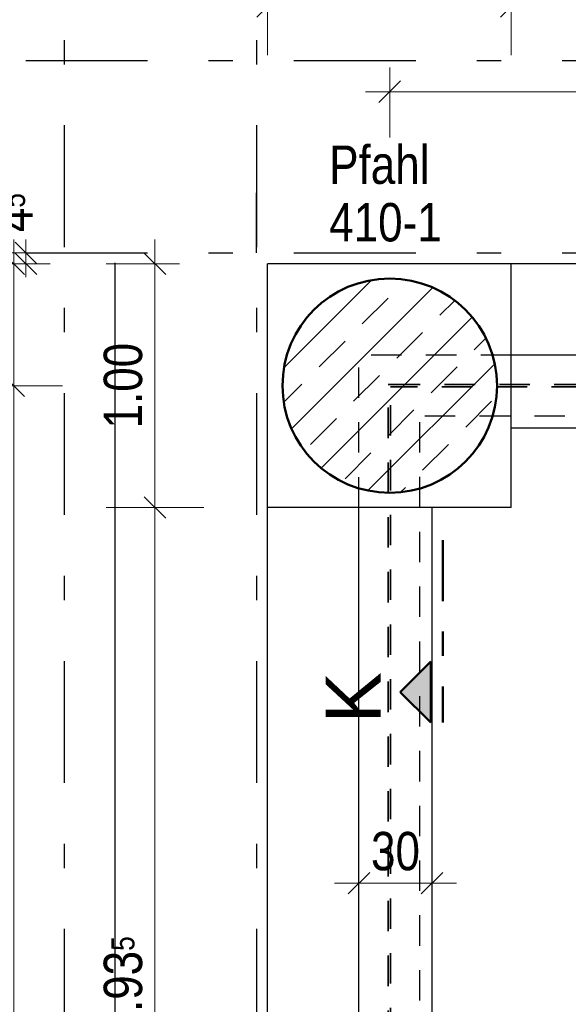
# Model space of a CAD drawing. Header units: millimetres. Extents: x -50 to 85, y 0 to 206.
# Tile 41 of 152: x 5.52 to 7.77, y 32.7 to 36.75. Entities that reach past the tile are written whole.
import ezdxf

# ---------------------------------------------------------------- set-up
doc = ezdxf.new("R2010")
doc.units = ezdxf.units.MM
for name, pattern in [('DASHDOT', [1, 0.5, -0.25, 0, -0.25]), ('DASHDOTX2', [2, 1, -0.5, 0, -0.5]), ('HIDDEN', [0.375, 0.25, -0.125])]:
    doc.linetypes.add(name, pattern=pattern)
for name, color, linetype, lineweight in [('Achsen', 7, 'Continuous', 20), ('Schraffuren', 7, 'Continuous', 20), ('Verdeckte Kanten', 7, 'Continuous', 20)]:
    doc.layers.add(name, color=color, linetype=linetype, lineweight=lineweight)
doc.styles.add('Arial', font='arial.ttf')
doc.styles.add('Arial Narrow', font='ARIALN.TTF')
doc.dimstyles.new('Arch_Strakon_dimstyle', dxfattribs={"dimtxt": 15.75, "dimasz": 1, "dimexe": 1.25, "dimexo": 0.0625, "dimgap": 1, "dimtad": 0, "dimdec": 5, "dimzin": 12, "dimdsep": 46, "dimtxsty": 'Arial Narrow', "dimblk": 'Arrowhead_Tick', "dimsah": 1, "dimcen": 0, "dimse1": 1, "dimse2": 1, "dimclrd": 6, "dimclrt": 2, "dimazin": 0, "dimtfac": 1, "dimtdec": 4, "dimtmove": 0, "dimatfit": 3, "dimldrblk": 'NONE', "dimfxl": 1, "dimtvp": 1, "dimtolj": 1, "dimtzin": 0, "dimlwd": 13, "dimarcsym": 2})

# ---------------------------------------------------------------- blocks, each defined once
blk = doc.blocks.new('Arrowhead_Tick')
at = {"color": 0, "linetype": 'Continuous', "lineweight": -2}
for p, q in [((0, 20), (0, -10)), ((-1, 0), (0, 0)), ((10, 0), (0, 0))]:
    blk.add_line(p, q, dxfattribs=at)
at = {"color": 2, "linetype": 'Continuous', "lineweight": 35}
blk.add_line((4.42, 4.42), (-4.42, -4.42), dxfattribs=at)
blk = doc.blocks.new('*D108')
at = {"layer": 'Defpoints', "color": 0}
for p in [(7.5411, 36.8004), (6.5411, 34.743), (7.5411, 34.743)]:
    blk.add_point(p, dxfattribs=at)
at = {"layer": 'Schraffuren', "color": 6, "linetype": 'Continuous', "lineweight": 13}
blk.add_line((6.5511, 36.8004), (7.5311, 36.8004), dxfattribs=at)
at = {"layer": 'Schraffuren', "color": 6, "lineweight": 13, "xscale": 0.01, "yscale": 0.01, "zscale": 0.01}
blk.add_blockref('Arrowhead_Tick', (7.5411, 36.8004), dxfattribs=at)
at = {"layer": 'Schraffuren', "color": 6, "lineweight": 13, "xscale": 0.01, "yscale": 0.01, "zscale": 0.01, "rotation": 180}
blk.add_blockref('Arrowhead_Tick', (6.5411, 36.8004), dxfattribs=at)
at = {"layer": 'Schraffuren', "color": 2, "lineweight": 35, "insert": (7.0411, 36.9308), "char_height": 0.1575, "attachment_point": 5, "style": 'Arial Narrow'}
blk.add_mtext('\\A1;1.00', dxfattribs=at)
blk = doc.blocks.new('_None')
blk = doc.blocks.new('*D109')
at = {"layer": 'Defpoints', "color": 0}
for p in [(12.4988, 36.8004), (12.4988, 35.743), (7.5411, 34.743)]:
    blk.add_point(p, dxfattribs=at)
at = {"layer": 'Schraffuren', "color": 6, "linetype": 'Continuous', "lineweight": 13}
blk.add_line((7.5511, 36.8004), (12.4888, 36.8004), dxfattribs=at)
at = {"layer": 'Schraffuren', "color": 6, "lineweight": 13, "xscale": 0.01, "yscale": 0.01, "zscale": 0.01}
blk.add_blockref('Arrowhead_Tick', (12.4988, 36.8004), dxfattribs=at)
at = {"layer": 'Schraffuren', "color": 6, "lineweight": 13, "xscale": 0.01, "yscale": 0.01, "zscale": 0.01, "rotation": 180}
blk.add_blockref('Arrowhead_Tick', (7.5411, 36.8004), dxfattribs=at)
at = {"layer": 'Schraffuren', "color": 2, "lineweight": 35, "insert": (10.02, 36.9308), "char_height": 0.1575, "attachment_point": 5, "style": 'Arial Narrow'}
blk.add_mtext('\\A1;4.96', dxfattribs=at)
blk = doc.blocks.new('*D166')
at = {"layer": 'Defpoints', "color": 0}
for p in [(6.9161, 34.743), (7.2161, 34.743), (7.2161, 33.2004)]:
    blk.add_point(p, dxfattribs=at)
at = {"layer": 'Schraffuren', "color": 6, "linetype": 'Continuous', "lineweight": 13}
blk.add_line((6.9261, 33.2004), (7.2061, 33.2004), dxfattribs=at)
at = {"layer": 'Schraffuren', "color": 6, "lineweight": 13, "xscale": 0.01, "yscale": 0.01, "zscale": 0.01}
blk.add_blockref('Arrowhead_Tick', (7.2161, 33.2004), dxfattribs=at)
at = {"layer": 'Schraffuren', "color": 6, "lineweight": 13, "xscale": 0.01, "yscale": 0.01, "zscale": 0.01, "rotation": 180}
blk.add_blockref('Arrowhead_Tick', (6.9161, 33.2004), dxfattribs=at)
at = {"layer": 'Schraffuren', "color": 2, "lineweight": 35, "insert": (7.0661, 33.3308), "char_height": 0.1575, "attachment_point": 5, "style": 'Arial Narrow'}
blk.add_mtext('\\A1;30', dxfattribs=at)
blk = doc.blocks.new('*D167')
at = {"layer": 'Defpoints', "color": 0}
for p in [(7.5411, 35.368), (8.6463, 35.368), (7.5411, 35.068)]:
    blk.add_point(p, dxfattribs=at)
at = {"layer": 'Schraffuren', "color": 6, "linetype": 'Continuous', "lineweight": 13}
blk.add_line((8.6463, 35.078), (8.6463, 35.358), dxfattribs=at)
at = {"layer": 'Schraffuren', "color": 6, "lineweight": 13, "xscale": 0.01, "yscale": 0.01, "zscale": 0.01}
for p, rotation in [((8.6463, 35.368), 90), ((8.6463, 35.068), 270)]:
    blk.add_blockref('Arrowhead_Tick', p, dxfattribs=dict(at, rotation=rotation))
at = {"layer": 'Schraffuren', "color": 2, "lineweight": 35, "insert": (8.5159, 35.218), "char_height": 0.1575, "attachment_point": 5, "rotation": 90, "style": 'Arial Narrow'}
blk.add_mtext('\\A1;30', dxfattribs=at)
blk = doc.blocks.new('*D361')
at = {"color": 6, "linetype": 'Continuous', "lineweight": 13}
blk.add_line((7.0525, 36.45), (12.9888, 36.45), dxfattribs=at)
at = {"layer": 'Defpoints', "color": 0}
for p in [(12.9988, 36.45), (7.0425, 35.683), (12.9988, 35.683)]:
    blk.add_point(p, dxfattribs=at)
at = {"color": 6, "lineweight": 13, "xscale": 0.01, "yscale": 0.01, "zscale": 0.01}
blk.add_blockref('Arrowhead_Tick', (12.9988, 36.45), dxfattribs=at)
at = {"color": 6, "lineweight": 13, "xscale": 0.01, "yscale": 0.01, "zscale": 0.01, "rotation": 180}
blk.add_blockref('Arrowhead_Tick', (7.0425, 36.45), dxfattribs=at)
at = {"color": 2, "lineweight": 35, "insert": (10.0207, 36.5804), "char_height": 0.1575, "attachment_point": 5, "style": 'Arial Narrow'}
blk.add_mtext('\\A1;5.95{\\A1;\\H.6x;\\S5;}', dxfattribs=at)
blk = doc.blocks.new('*D642')
at = {"color": 6, "linetype": 'Continuous', "lineweight": 13}
blk.add_line((6.0795, 30.8203), (6.0795, 34.733), dxfattribs=at)
at = {"layer": 'Defpoints', "color": 0}
for p in [(6.0795, 34.743), (6.5411, 34.743), (6.5411, 30.8103)]:
    blk.add_point(p, dxfattribs=at)
at = {"color": 6, "lineweight": 13, "xscale": 0.01, "yscale": 0.01, "zscale": 0.01}
for p, rotation in [((6.0795, 34.743), 90), ((6.0795, 30.8103), 270)]:
    blk.add_blockref('Arrowhead_Tick', p, dxfattribs=dict(at, rotation=rotation))
at = {"color": 2, "lineweight": 35, "insert": (5.9491, 32.7766), "char_height": 0.1575, "attachment_point": 5, "rotation": 90, "style": 'Arial Narrow'}
blk.add_mtext('\\A1;3.93{\\A1;\\H.6x;\\S5;}', dxfattribs=at)
blk = doc.blocks.new('*D643')
at = {"color": 6, "linetype": 'Continuous', "lineweight": 13}
blk.add_line((6.0795, 34.753), (6.0795, 35.733), dxfattribs=at)
at = {"layer": 'Defpoints', "color": 0}
for p in [(6.0795, 35.743), (6.5411, 35.743), (6.5411, 34.743)]:
    blk.add_point(p, dxfattribs=at)
at = {"color": 6, "lineweight": 13, "xscale": 0.01, "yscale": 0.01, "zscale": 0.01}
for p, rotation in [((6.0795, 35.743), 90), ((6.0795, 34.743), 270)]:
    blk.add_blockref('Arrowhead_Tick', p, dxfattribs=dict(at, rotation=rotation))
at = {"color": 2, "lineweight": 35, "insert": (5.9491, 35.243), "char_height": 0.1575, "attachment_point": 5, "rotation": 90, "style": 'Arial Narrow'}
blk.add_mtext('\\A1;1.00', dxfattribs=at)
blk = doc.blocks.new('*D647')
at = {"color": 6, "linetype": 'Continuous', "lineweight": 13}
blk.add_line((5.5, 30.3203), (5.5, 35.233), dxfattribs=at)
at = {"layer": 'Defpoints', "color": 0}
for p in [(5.5, 35.243), (6.6025, 35.243), (7.0425, 30.3103)]:
    blk.add_point(p, dxfattribs=at)
at = {"color": 6, "lineweight": 13, "xscale": 0.01, "yscale": 0.01, "zscale": 0.01}
for p, rotation in [((5.5, 35.243), 90), ((5.5, 30.3103), 270)]:
    blk.add_blockref('Arrowhead_Tick', p, dxfattribs=dict(at, rotation=rotation))
at = {"color": 2, "lineweight": 35, "insert": (5.3696, 32.7766), "char_height": 0.1575, "attachment_point": 5, "rotation": 90, "style": 'Arial Narrow'}
blk.add_mtext('\\A1;4.93{\\A1;\\H.6x;\\S5;}', dxfattribs=at)
blk = doc.blocks.new('*D648')
at = {"color": 6, "linetype": 'Continuous', "lineweight": 13}
blk.add_line((5.5, 35.253), (5.5, 35.733), dxfattribs=at)
at = {"layer": 'Defpoints', "color": 0}
for p in [(5.5, 35.743), (6.5411, 35.743), (6.6025, 35.243)]:
    blk.add_point(p, dxfattribs=at)
at = {"color": 6, "lineweight": 13, "xscale": 0.01, "yscale": 0.01, "zscale": 0.01}
for p, rotation in [((5.5, 35.743), 90), ((5.5, 35.243), 270)]:
    blk.add_blockref('Arrowhead_Tick', p, dxfattribs=dict(at, rotation=rotation))
at = {"color": 2, "lineweight": 35, "insert": (5.3696, 35.493), "char_height": 0.1575, "attachment_point": 5, "rotation": 90, "style": 'Arial Narrow'}
blk.add_mtext('\\A1;50', dxfattribs=at)
blk = doc.blocks.new('*D649')
at = {"color": 6, "linetype": 'Continuous', "lineweight": 13}
for p, q in [((5.55, 35.798), (5.55, 35.808)), ((5.55, 35.743), (5.55, 35.788)), ((5.55, 35.733), (5.55, 35.723))]:
    blk.add_line(p, q, dxfattribs=at)
at = {"layer": 'Defpoints', "color": 0}
for p in [(5.55, 35.788), (6.4965, 35.788), (6.5411, 35.743)]:
    blk.add_point(p, dxfattribs=at)
at = {"color": 6, "lineweight": 13, "xscale": 0.01, "yscale": 0.01, "zscale": 0.01}
for p, rotation in [((5.55, 35.743), 90), ((5.55, 35.788), 270)]:
    blk.add_blockref('Arrowhead_Tick', p, dxfattribs=dict(at, rotation=rotation))
at = {"color": 2, "lineweight": 35, "insert": (5.5, 35.9535), "char_height": 0.1575, "attachment_point": 5, "rotation": 90, "style": 'Arial Narrow'}
blk.add_mtext('\\A1;4{\\A1;\\H.6x;\\S5;}', dxfattribs=at)

msp = doc.modelspace()

# ---------------------------------------------------------------- hatches: boundary and pattern name
at = {"lineweight": 13, "true_color": 0x0000ff}
msp.add_hatch(color=5, dxfattribs=at).paths.add_polyline_path([(7.0854213, 33.9851749), (7.2104213, 33.8601749), (7.2104213, 34.1101749)])
at = {"layer": 'Schraffuren', "lineweight": 13}
h = msp.add_hatch(dxfattribs=at)
h.set_pattern_fill('bB', color=6, scale=0.01, angle=45, style=0, pattern_type=2)
h.set_pattern_definition([(45, (0, 0), (-0.1414214, 0.1414214), [0.15, -0.1]), (45, (-0.07071, 0.07071), (-0.1414214, 0.1414214), [])])
h.paths.add_polyline_path([(7.4825329, 35.2429653), (7.4824929, 35.2488978), (7.482373, 35.2548291), (7.482173, 35.2607583), (7.4818932, 35.2666843), (7.4815334, 35.272606), (7.4810939, 35.2785222), (7.4805746, 35.284432), (7.4799757, 35.2903343), (7.4792973, 35.296228), (7.4785395, 35.3021119), (7.4777024, 35.3079852), (7.4767862, 35.3138466), (7.475791, 35.3196951), (7.4747171, 35.3255296), (7.4735646, 35.3313492), (7.4723338, 35.3371527), (7.4710248, 35.3429391), (7.4696379, 35.3487072), (7.4681734, 35.3544562), (7.4666315, 35.3601849), (7.4650125, 35.3658923), (7.4633167, 35.3715773), (7.4615444, 35.377239), (7.4596959, 35.3828763), (7.4577716, 35.3884881), (7.4557718, 35.3940734), (7.4536969, 35.3996313), (7.4515472, 35.4051607), (7.4493231, 35.4106607), (7.4470252, 35.4161301), (7.4446536, 35.4215681), (7.442209, 35.4269735), (7.4396917, 35.4323456), (7.4371023, 35.4376832), (7.4344411, 35.4429854), (7.4317086, 35.4482512), (7.4289054, 35.4534798), (7.4260319, 35.45867), (7.4230888, 35.4638211), (7.4200764, 35.468932), (7.4169954, 35.4740018), (7.4138464, 35.4790296), (7.4106298, 35.4840145), (7.4073463, 35.4889555), (7.4039965, 35.4938519), (7.400581, 35.4987026), (7.3971004, 35.5035069), (7.3935553, 35.5082638), (7.3899465, 35.5129724), (7.3862744, 35.517632), (7.3825399, 35.5222416), (7.3787436, 35.5268005), (7.3748861, 35.5313078), (7.3709682, 35.5357626), (7.3669906, 35.5401643), (7.3629541, 35.5445118), (7.3588592, 35.5488046), (7.3547069, 35.5530418), (7.3504978, 35.5572226), (7.3462328, 35.5613463), (7.3419125, 35.565412), (7.3375378, 35.5694192), (7.3331094, 35.573367), (7.3286283, 35.5772548), (7.3240951, 35.5810818), (7.3195107, 35.5848473), (7.314876, 35.5885507), (7.3101918, 35.5921912), (7.3054589, 35.5957683), (7.3006783, 35.5992812), (7.2958507, 35.6027293), (7.290977, 35.6061121), (7.2860582, 35.6094288), (7.2810951, 35.6126789), (7.2760886, 35.6158618), (7.2710397, 35.6189768), (7.2659492, 35.6220236), (7.2608181, 35.6250014), (7.2556474, 35.6279098), (7.2504378, 35.6307482), (7.2451905, 35.6335161), (7.2399064, 35.636213), (7.2345864, 35.6388384), (7.2292314, 35.6413918), (7.2238425, 35.6438728), (7.2184207, 35.6462809), (7.2129669, 35.6486157), (7.2074821, 35.6508768), (7.2019673, 35.6530637), (7.1964235, 35.6551761), (7.1908518, 35.6572135), (7.185253, 35.6591756), (7.1796284, 35.661062), (7.1739788, 35.6628724), (7.1683053, 35.6646065), (7.162609, 35.666264), (7.1568908, 35.6678445), (7.1511518, 35.6693477), (7.1453931, 35.6707734), (7.1396157, 35.6721214), (7.1338206, 35.6733913), (7.128009, 35.674583), (7.1221818, 35.6756962), (7.1163401, 35.6767308), (7.110485, 35.6776865), (7.1046176, 35.6785632), (7.0987389, 35.6793607), (7.0928499, 35.6800788), (7.0869518, 35.6807175), (7.0810456, 35.6812766), (7.0751325, 35.681756), (7.0692134, 35.6821557), (7.0632894, 35.6824755), (7.0573617, 35.6827154), (7.0514313, 35.6828753), (7.0454992, 35.6829553), (7.0395667, 35.6829553), (7.0336346, 35.6828753), (7.0277042, 35.6827154), (7.0217765, 35.6824755), (7.0158525, 35.6821557), (7.0099334, 35.681756), (7.0040202, 35.6812766), (6.9981141, 35.6807175), (6.992216, 35.6800788), (6.986327, 35.6793607), (6.9804483, 35.6785632), (6.9745809, 35.6776865), (6.9687258, 35.6767308), (6.9628841, 35.6756962), (6.9570569, 35.674583), (6.9512452, 35.6733913), (6.9454502, 35.6721214), (6.9396728, 35.6707734), (6.9339141, 35.6693477), (6.9281751, 35.6678445), (6.9224569, 35.666264), (6.9167606, 35.6646065), (6.9110871, 35.6628724), (6.9054375, 35.661062), (6.8998128, 35.6591756), (6.8942141, 35.6572135), (6.8886424, 35.6551761), (6.8830986, 35.6530637), (6.8775838, 35.6508768), (6.872099, 35.6486157), (6.8666452, 35.6462809), (6.8612233, 35.6438728), (6.8558345, 35.6413918), (6.8504795, 35.6388384), (6.8451595, 35.636213), (6.8398753, 35.6335161), (6.834628, 35.6307482), (6.8294185, 35.6279098), (6.8242478, 35.6250014), (6.8191167, 35.6220236), (6.8140262, 35.6189768), (6.8089773, 35.6158618), (6.8039708, 35.6126789), (6.7990077, 35.6094288), (6.7940889, 35.6061121), (6.7892152, 35.6027293), (6.7843876, 35.5992812), (6.7796069, 35.5957683), (6.7748741, 35.5921912), (6.7701898, 35.5885507), (6.7655551, 35.5848473), (6.7609708, 35.5810818), (6.7564376, 35.5772548), (6.7519564, 35.573367), (6.7475281, 35.5694192), (6.7431534, 35.565412), (6.7388331, 35.5613463), (6.7345681, 35.5572226), (6.730359, 35.5530418), (6.7262066, 35.5488046), (6.7221118, 35.5445118), (6.7180753, 35.5401643), (6.7140977, 35.5357626), (6.7101798, 35.5313078), (6.7063223, 35.5268005), (6.702526, 35.5222416), (6.6987915, 35.517632), (6.6951194, 35.5129724), (6.6915105, 35.5082638), (6.6879655, 35.5035069), (6.6844849, 35.4987026), (6.6810694, 35.4938519), (6.6777196, 35.4889555), (6.6744361, 35.4840145), (6.6712195, 35.4790296), (6.6680704, 35.4740018), (6.6649895, 35.468932), (6.6619771, 35.4638211), (6.6590339, 35.45867), (6.6561605, 35.4534798), (6.6533573, 35.4482512), (6.6506248, 35.4429854), (6.6479636, 35.4376832), (6.6453741, 35.4323456), (6.6428569, 35.4269735), (6.6404122, 35.4215681), (6.6380407, 35.4161301), (6.6357427, 35.4106607), (6.6335187, 35.4051607), (6.631369, 35.3996313), (6.6292941, 35.3940734), (6.6272943, 35.3884881), (6.62537, 35.3828763), (6.6235215, 35.377239), (6.6217492, 35.3715773), (6.6200534, 35.3658923), (6.6184344, 35.3601849), (6.6168925, 35.3544562), (6.615428, 35.3487072), (6.6140411, 35.3429391), (6.6127321, 35.3371527), (6.6115013, 35.3313492), (6.6103488, 35.3255296), (6.6092749, 35.3196951), (6.6082797, 35.3138466), (6.6073635, 35.3079852), (6.6065264, 35.3021119), (6.6057686, 35.296228), (6.6050902, 35.2903343), (6.6044913, 35.284432), (6.603972, 35.2785222), (6.6035324, 35.272606), (6.6031727, 35.2666843), (6.6028929, 35.2607583), (6.6026929, 35.2548291), (6.6025729, 35.2488978), (6.6025329, 35.2429653), (6.6025729, 35.2370329), (6.6026929, 35.2311015), (6.6028929, 35.2251723), (6.6031727, 35.2192463), (6.6035324, 35.2133247), (6.603972, 35.2074084), (6.6044913, 35.2014986), (6.6050902, 35.1955963), (6.6057686, 35.1897027), (6.6065264, 35.1838187), (6.6073635, 35.1779455), (6.6082797, 35.1720841), (6.6092749, 35.1662356), (6.6103488, 35.160401), (6.6115013, 35.1545814), (6.6127321, 35.1487779), (6.6140411, 35.1429916), (6.615428, 35.1372234), (6.6168925, 35.1314744), (6.6184344, 35.1257457), (6.6200534, 35.1200383), (6.6217492, 35.1143533), (6.6235215, 35.1086916), (6.62537, 35.1030544), (6.6272943, 35.0974426), (6.6292941, 35.0918572), (6.631369, 35.0862993), (6.6335187, 35.0807699), (6.6357427, 35.07527), (6.6380407, 35.0698005), (6.6404122, 35.0643626), (6.6428569, 35.0589571), (6.6453741, 35.0535851), (6.6479636, 35.0482475), (6.6506248, 35.0429452), (6.6533573, 35.0376794), (6.6561605, 35.0324509), (6.6590339, 35.0272606), (6.6619771, 35.0221096), (6.6649895, 35.0169987), (6.6680704, 35.0119289), (6.6712195, 35.0069011), (6.6744361, 35.0019162), (6.6777196, 34.9969751), (6.6810694, 34.9920787), (6.6844849, 34.987228), (6.6879655, 34.9824237), (6.6915105, 34.9776669), (6.6951194, 34.9729582), (6.6987915, 34.9682986), (6.702526, 34.963689), (6.7063223, 34.9591301), (6.7101798, 34.9546228), (6.7140977, 34.950168), (6.7180753, 34.9457664), (6.7221118, 34.9414188), (6.7262066, 34.937126), (6.730359, 34.9328888), (6.7345681, 34.928708), (6.7388331, 34.9245844), (6.7431534, 34.9205186), (6.7475281, 34.9165114), (6.7519564, 34.9125636), (6.7564376, 34.9086758), (6.7609708, 34.9048488), (6.7655551, 34.9010833), (6.7701898, 34.89738), (6.7748741, 34.8937394), (6.7796069, 34.8901624), (6.7843876, 34.8866495), (6.7892152, 34.8832013), (6.7940889, 34.8798186), (6.7990077, 34.8765019), (6.8039708, 34.8732518), (6.8089773, 34.8700689), (6.8140262, 34.8669538), (6.8191167, 34.863907), (6.8242478, 34.8609292), (6.8294185, 34.8580208), (6.834628, 34.8551825), (6.8398753, 34.8524146), (6.8451595, 34.8497177), (6.8504795, 34.8470923), (6.8558345, 34.8445388), (6.8612233, 34.8420578), (6.8666452, 34.8396497), (6.872099, 34.8373149), (6.8775838, 34.8350538), (6.8830986, 34.8328669), (6.8886424, 34.8307546), (6.8942141, 34.8287172), (6.8998128, 34.8267551), (6.9054375, 34.8248686), (6.9110871, 34.8230582), (6.9167606, 34.8213241), (6.9224569, 34.8196667), (6.9281751, 34.8180862), (6.9339141, 34.8165829), (6.9396728, 34.8151572), (6.9454502, 34.8138092), (6.9512452, 34.8125393), (6.9570569, 34.8113476), (6.9628841, 34.8102344), (6.9687258, 34.8091998), (6.9745809, 34.8082441), (6.9804483, 34.8073675), (6.986327, 34.80657), (6.992216, 34.8058518), (6.9981141, 34.8052131), (7.0040202, 34.804654), (7.0099334, 34.8041746), (7.0158525, 34.803775), (7.0217765, 34.8034552), (7.0277042, 34.8032153), (7.0336346, 34.8030553), (7.0395667, 34.8029753), (7.0454992, 34.8029753), (7.0514313, 34.8030553), (7.0573617, 34.8032153), (7.0632894, 34.8034552), (7.0692134, 34.803775), (7.0751325, 34.8041746), (7.0810456, 34.804654), (7.0869518, 34.8052131), (7.0928499, 34.8058518), (7.0987389, 34.80657), (7.1046176, 34.8073675), (7.110485, 34.8082441), (7.1163401, 34.8091998), (7.1221818, 34.8102344), (7.128009, 34.8113476), (7.1338206, 34.8125393), (7.1396157, 34.8138092), (7.1453931, 34.8151572), (7.1511518, 34.8165829), (7.1568908, 34.8180862), (7.162609, 34.8196667), (7.1683053, 34.8213241), (7.1739788, 34.8230582), (7.1796284, 34.8248686), (7.185253, 34.8267551), (7.1908518, 34.8287172), (7.1964235, 34.8307546), (7.2019673, 34.8328669), (7.2074821, 34.8350538), (7.2129669, 34.8373149), (7.2184207, 34.8396497), (7.2238425, 34.8420578), (7.2292314, 34.8445388), (7.2345864, 34.8470923), (7.2399064, 34.8497177), (7.2451905, 34.8524146), (7.2504378, 34.8551825), (7.2556474, 34.8580208), (7.2608181, 34.8609292), (7.2659492, 34.863907), (7.2710397, 34.8669538), (7.2760886, 34.8700689), (7.2810951, 34.8732518), (7.2860582, 34.8765019), (7.290977, 34.8798186), (7.2958507, 34.8832013), (7.3006783, 34.8866495), (7.3054589, 34.8901624), (7.3101918, 34.8937394), (7.314876, 34.89738), (7.3195107, 34.9010833), (7.3240951, 34.9048488), (7.3286283, 34.9086758), (7.3331094, 34.9125636), (7.3375378, 34.9165114), (7.3419125, 34.9205186), (7.3462328, 34.9245844), (7.3504978, 34.928708), (7.3547069, 34.9328888), (7.3588592, 34.937126), (7.3629541, 34.9414188), (7.3669906, 34.9457664), (7.3709682, 34.950168), (7.3748861, 34.9546228), (7.3787436, 34.9591301), (7.3825399, 34.963689), (7.3862744, 34.9682986), (7.3899465, 34.9729582), (7.3935553, 34.9776669), (7.3971004, 34.9824237), (7.400581, 34.987228), (7.4039965, 34.9920787), (7.4073463, 34.9969751), (7.4106298, 35.0019162), (7.4138464, 35.0069011), (7.4169954, 35.0119289), (7.4200764, 35.0169987), (7.4230888, 35.0221096), (7.4260319, 35.0272606), (7.4289054, 35.0324509), (7.4317086, 35.0376794), (7.4344411, 35.0429452), (7.4371023, 35.0482475), (7.4396917, 35.0535851), (7.442209, 35.0589571), (7.4446536, 35.0643626), (7.4470252, 35.0698005), (7.4493231, 35.07527), (7.4515472, 35.0807699), (7.4536969, 35.0862993), (7.4557718, 35.0918572), (7.4577716, 35.0974426), (7.4596959, 35.1030544), (7.4615444, 35.1086916), (7.4633167, 35.1143533), (7.4650125, 35.1200383), (7.4666315, 35.1257457), (7.4681734, 35.1314744), (7.4696379, 35.1372234), (7.4710248, 35.1429916), (7.4723338, 35.1487779), (7.4735646, 35.1545814), (7.4747171, 35.160401), (7.475791, 35.1662356), (7.4767862, 35.1720841), (7.4777024, 35.1779455), (7.4785395, 35.1838187), (7.4792973, 35.1897027), (7.4799757, 35.1955963), (7.4805746, 35.2014986), (7.4810939, 35.2074084), (7.4815334, 35.2133247), (7.4818932, 35.2192463), (7.482173, 35.2251723), (7.482373, 35.2311015), (7.4824929, 35.2370329)])

# ---------------------------------------------------------------- linework, layer by layer
at = {"color": 3, "linetype": 'Continuous', "lineweight": 25}
for p, q in [((7.5411202, 35.7429653), (6.5411202, 35.7429653)), ((6.5411202, 34.7429653), (6.5411202, 35.7429653)), ((12.4988088, 35.7429653), (7.5411202, 35.7429653)), ((7.5411202, 34.7429653), (7.5411202, 35.7429653)), ((12.4988088, 35.367962), (7.5411202, 35.367962)), ((12.4988088, 35.0679653), (7.5411202, 35.0679653)), ((7.5411202, 34.7429653), (6.5411202, 34.7429653)), ((6.5411202, 30.8102543), (6.5411202, 34.7429653)), ((6.9161202, 30.7294922), (6.9161202, 34.7429653)), ((7.2161202, 30.7139783), (7.2161202, 34.7429653))]:
    msp.add_line(p, q, dxfattribs=at)
at = {"color": 4, "linetype": 'DASHDOT', "lineweight": 50, "ltscale": 0.5}
msp.add_line((7.2604213, 34.6081072), (7.2604213, 33.8601749), dxfattribs=at)
at = {"color": 4, "linetype": 'Continuous', "lineweight": 50}
for p, q in [((7.0854213, 33.9851749), (7.2104213, 34.1101749)), ((7.2104213, 34.1101749), (7.2104213, 33.8601749)), ((7.2104213, 33.8601749), (7.0854213, 33.9851749))]:
    msp.add_line(p, q, dxfattribs=at)
msp.add_circle((7.0425329, 35.2429653), 0.44, dxfattribs=at)
at = {"layer": 'Achsen', "color": 3, "linetype": 'DASHDOTX2', "lineweight": 25, "ltscale": 0.5}
for p, q in [((5.7065329, 38.5121345), (5.7065329, 11.4840961)), ((6.4965329, 38.5121345), (6.4965329, 11.4840961)), ((2.2492023, 36.577962), (54.0482401, 36.577962)), ((6.4965363, 35.787962), (6.4965363, 36.0344002)), ((2.2492023, 35.787962), (54.0482401, 35.787962))]:
    msp.add_line(p, q, dxfattribs=at)
at = {"layer": 'Achsen', "color": 3, "linetype": 'Continuous', "lineweight": 25}
msp.add_line((5.9161356, 21.6579618), (5.9161356, 35.7479653), dxfattribs=at)
at = {"layer": 'Verdeckte Kanten', "color": 3, "linetype": 'HIDDEN', "lineweight": 25, "ltscale": 0.5}
for p, q in [((6.9161202, 34.7429653), (6.9161202, 35.3679653)), ((7.5411202, 35.367962), (6.9161202, 35.367962)), ((7.1661333, 31.5932086), (7.1661333, 35.117962)), ((23.0611336, 35.117962), (7.1661336, 35.117962))]:
    msp.add_line(p, q, dxfattribs=at)
at = {"layer": 'Verdeckte Kanten', "color": 2, "linetype": 'HIDDEN', "lineweight": 35, "ltscale": 0.5}
for p, q in [((7.0461336, 35.247962), (7.0361336, 35.247962)), ((7.0361336, 21.527962), (7.0361336, 35.247962)), ((24.492546, 35.247962), (7.0461336, 35.247962)), ((24.4811336, 35.237962), (7.0461336, 35.237962)), ((7.0461336, 21.537962), (7.0461336, 35.237962))]:
    msp.add_line(p, q, dxfattribs=at)

# ---------------------------------------------------------------- texts
at = {"color": 4, "lineweight": 50, "style": 'Arial'}
msp.add_text('K', height=0.225, rotation=90, dxfattribs=at).set_placement((7.0050986, 33.8569709))

# ---------------------------------------------------------------- dimensions: what is measured, and where the dimension line sits
at = {"lineweight": 35}
dim = msp.add_linear_dim(base=(12.9988088, 36.45), p1=(7.0425329, 35.6829653), p2=(12.9988088, 35.6829653), text='5.95{\\A1;\\H.6x;\\S5;}', dimstyle='Arch_Strakon_dimstyle', override={"dimscale": 0.01, "dimtxt": 15.75, "dimasz": 1, "dimgap": 5, "dimtad": 1, "dimjust": 0, "dimtih": 0, "dimtoh": 0, "dimdec": 5, "dimdsep": 46, "dimtxsty": 'Arial Narrow', "dimclrd": 6, "dimclrt": 2, "dimtix": 1, "dimtofl": 255, "dimtmove": 0, "dimatfit": 2, "dimfxl": 0, "dimfxlon": 0, "dimtvp": 31.746032, "dimlwd": 13}, dxfattribs=at)
dim.commit()
dim.dimension.update_dxf_attribs({"geometry": '*D361', "text_midpoint": (10.0206709, 36.45), "dimtype": 160})
for base, p1, p2, text, override, picture, middle in [((5.55, 35.787962), (6.5411202, 35.7429653), (6.4965363, 35.787962), '4{\\A1;\\H.6x;\\S5;}', {"dimscale": 0.01, "dimtxt": 15.75, "dimasz": 1, "dimgap": 5, "dimtad": 1, "dimjust": 4, "dimtih": 0, "dimtoh": 0, "dimdec": 5, "dimdsep": 46, "dimtxsty": 'Arial Narrow', "dimclrd": 6, "dimclrt": 2, "dimtix": 0, "dimtofl": 255, "dimtmove": 2, "dimatfit": 2, "dimfxl": 0, "dimfxlon": 0, "dimtvp": 31.746032, "dimlwd": 13}, '*D649', (5.5, 35.9535338)), ((5.5, 35.7429653), (6.6025329, 35.2429653), (6.5411202, 35.7429653), '50', {"dimscale": 0.01, "dimtxt": 15.75, "dimasz": 1, "dimgap": 5, "dimtad": 1, "dimjust": 0, "dimtih": 0, "dimtoh": 0, "dimdec": 5, "dimdsep": 46, "dimtxsty": 'Arial Narrow', "dimclrd": 6, "dimclrt": 2, "dimtix": 1, "dimtofl": 255, "dimtmove": 0, "dimatfit": 2, "dimfxl": 0, "dimfxlon": 0, "dimtvp": 31.746032, "dimlwd": 13}, '*D648', (5.5, 35.4929653)), ((6.0795233, 35.7429653), (6.5411202, 34.7429653), (6.5411202, 35.7429653), '1.00', {"dimscale": 0.01, "dimtxt": 15.75, "dimasz": 1, "dimgap": 5, "dimtad": 1, "dimjust": 0, "dimtih": 0, "dimtoh": 0, "dimdec": 5, "dimdsep": 46, "dimtxsty": 'Arial Narrow', "dimclrd": 6, "dimclrt": 2, "dimtix": 1, "dimtofl": 255, "dimtmove": 0, "dimatfit": 2, "dimfxl": 0, "dimfxlon": 0, "dimtvp": 31.746032, "dimlwd": 13}, '*D643', (6.0795233, 35.2429653)), ((5.5, 35.2429653), (7.0425329, 30.3102543), (6.6025329, 35.2429653), '4.93{\\A1;\\H.6x;\\S5;}', {"dimscale": 0.01, "dimtxt": 15.75, "dimasz": 1, "dimgap": 5, "dimtad": 1, "dimjust": 0, "dimtih": 0, "dimtoh": 0, "dimdec": 5, "dimdsep": 46, "dimtxsty": 'Arial Narrow', "dimclrd": 6, "dimclrt": 2, "dimtix": 1, "dimtofl": 255, "dimtmove": 0, "dimatfit": 2, "dimfxl": 0, "dimfxlon": 0, "dimtvp": 31.746032, "dimlwd": 13}, '*D647', (5.5, 32.7766098)), ((6.0795233, 34.7429653), (6.5411202, 30.8102543), (6.5411202, 34.7429653), '3.93{\\A1;\\H.6x;\\S5;}', {"dimscale": 0.01, "dimtxt": 15.75, "dimasz": 1, "dimgap": 5, "dimtad": 1, "dimjust": 0, "dimtih": 0, "dimtoh": 0, "dimdec": 5, "dimdsep": 46, "dimtxsty": 'Arial Narrow', "dimclrd": 6, "dimclrt": 2, "dimtix": 1, "dimtofl": 255, "dimtmove": 0, "dimatfit": 2, "dimfxl": 0, "dimfxlon": 0, "dimtvp": 31.746032, "dimlwd": 13}, '*D642', (6.0795233, 32.7766098))]:
    dim = msp.add_linear_dim(base=base, p1=p1, p2=p2, angle=90, text=text, dimstyle='Arch_Strakon_dimstyle', override=override, dxfattribs=at)
    dim.commit()
    dim.dimension.update_dxf_attribs({"geometry": picture, "text_midpoint": middle, "dimtype": 160})
at = {"layer": 'Schraffuren', "lineweight": 35}
for base, p1, p2, text, override, picture, middle in [((7.5411202, 36.800406), (6.5411202, 34.7429653), (7.5411202, 34.7429653), '1.00', {"dimscale": 0.01, "dimtxt": 15.75, "dimasz": 1, "dimgap": 5, "dimtad": 1, "dimjust": 0, "dimtih": 0, "dimtoh": 0, "dimdec": 6, "dimdsep": 46, "dimtxsty": 'Arial Narrow', "dimclrd": 6, "dimclrt": 2, "dimtix": 1, "dimtofl": 255, "dimtmove": 0, "dimatfit": 2, "dimfxl": 0, "dimfxlon": 0, "dimtvp": 31.746032, "dimlwd": 13}, '*D108', (7.0411202, 36.800406)), ((12.4988088, 36.800406), (7.5411202, 34.7429653), (12.4988088, 35.7429653), '4.96', {"dimscale": 0.01, "dimtxt": 15.75, "dimasz": 1, "dimgap": 5, "dimtad": 1, "dimjust": 0, "dimtih": 0, "dimtoh": 0, "dimdec": 5, "dimdsep": 46, "dimtxsty": 'Arial Narrow', "dimclrd": 6, "dimclrt": 2, "dimtix": 1, "dimtofl": 255, "dimtmove": 0, "dimatfit": 2, "dimfxl": 0, "dimfxlon": 0, "dimtvp": 31.746032, "dimlwd": 13}, '*D109', (10.0199645, 36.800406)), ((7.2161202, 33.200406), (6.9161202, 34.7429653), (7.2161202, 34.7429653), '30', {"dimscale": 0.01, "dimtxt": 15.75, "dimasz": 1, "dimgap": 5, "dimtad": 1, "dimjust": 0, "dimtih": 0, "dimtoh": 0, "dimdec": 5, "dimdsep": 46, "dimtxsty": 'Arial Narrow', "dimclrd": 6, "dimclrt": 2, "dimtix": 1, "dimtofl": 255, "dimtmove": 0, "dimatfit": 2, "dimfxl": 0, "dimfxlon": 0, "dimtvp": 31.746032, "dimlwd": 13}, '*D166', (7.0661202, 33.200406))]:
    dim = msp.add_linear_dim(base=base, p1=p1, p2=p2, text=text, dimstyle='Arch_Strakon_dimstyle', override=override, dxfattribs=at)
    dim.commit()
    dim.dimension.update_dxf_attribs({"geometry": picture, "text_midpoint": middle, "dimtype": 160})
dim = msp.add_linear_dim(base=(8.6462914, 35.367962), p1=(7.5411202, 35.0679653), p2=(7.5411202, 35.367962), angle=90, text='30', dimstyle='Arch_Strakon_dimstyle', override={"dimscale": 0.01, "dimtxt": 15.75, "dimasz": 1, "dimgap": 5, "dimtad": 1, "dimjust": 0, "dimtih": 0, "dimtoh": 0, "dimdec": 5, "dimdsep": 46, "dimtxsty": 'Arial Narrow', "dimclrd": 6, "dimclrt": 2, "dimtix": 1, "dimtofl": 255, "dimtmove": 0, "dimatfit": 2, "dimfxl": 0, "dimfxlon": 0, "dimtvp": 31.746032, "dimlwd": 13}, dxfattribs=at)
dim.commit()
dim.dimension.update_dxf_attribs({"geometry": '*D167', "text_midpoint": (8.6462914, 35.2179636), "dimtype": 160})

# ---------------------------------------------------------------- next in the draw order: texts
at = {"layer": 'Schraffuren', "color": 2, "lineweight": 35, "insert": (6.7942388, 35.8330952), "char_height": 0.1575, "attachment_point": 7, "line_spacing_factor": 0.9, "style": 'Arial Narrow', "bg_fill": 3, "box_fill_scale": 1.2, "bg_fill_color": 256, "bg_fill_true_color": 13158600, "bg_fill_transparency": 0}
msp.add_mtext('Pfahl{\\P}410-1', dxfattribs=at)

doc.saveas('drawing.dxf')
